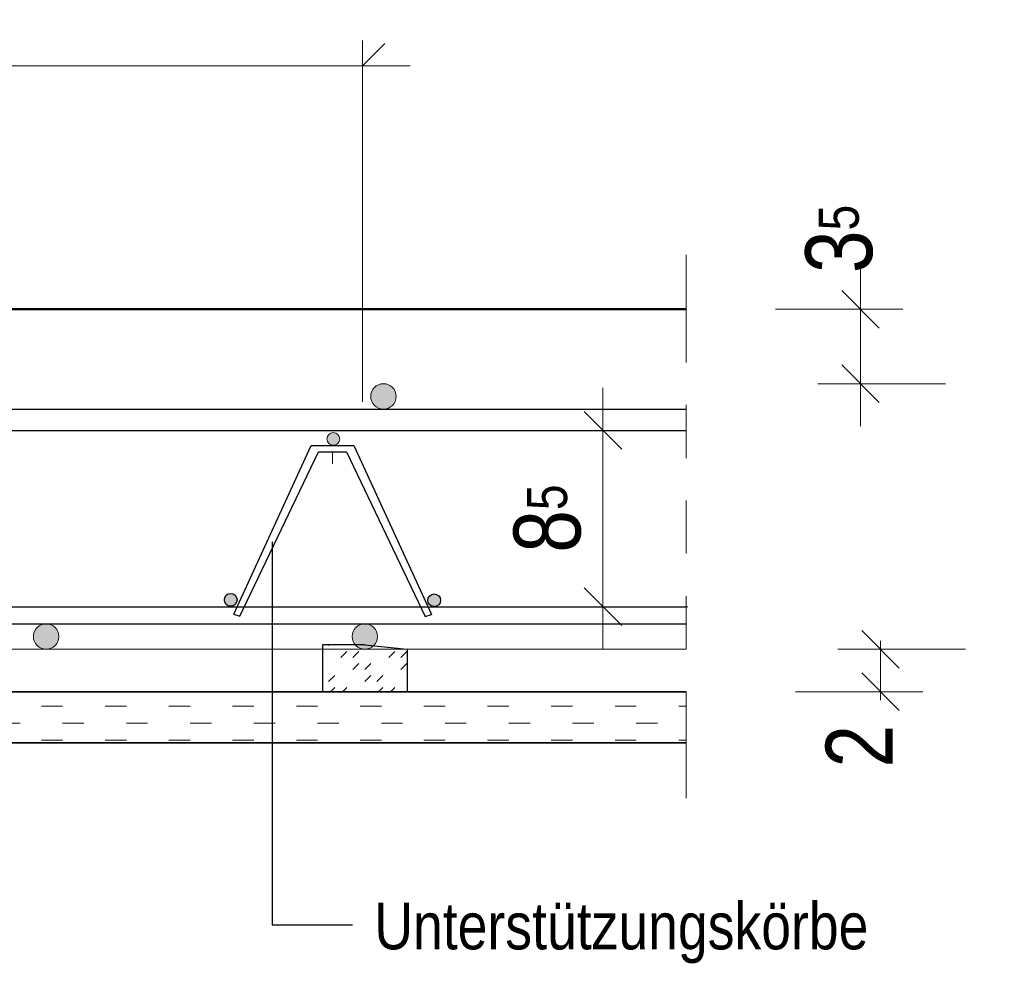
# Model space of a CAD drawing. Header units: millimetres. Extents: x -12 to 115, y -12 to 52.
# Tile 16 of 21: x 54.4 to 56.72, y 19.47 to 21.7. Entities that reach past the tile are written whole.
import ezdxf

# ---------------------------------------------------------------- set-up
doc = ezdxf.new("R2010")
doc.units = ezdxf.units.MM
doc.linetypes.add('DASHDOT', pattern=[1, 0.5, -0.25, 0, -0.25])
doc.linetypes.add('HIDDEN', pattern=[0.375, 0.25, -0.125])
doc.styles.add('Arial Narrow', font='ARIALN.TTF')
doc.dimstyles.new('Arch_Strakon_dimstyle', dxfattribs={"dimtxt": 17.5, "dimasz": 1, "dimexe": 1.25, "dimexo": 0.0625, "dimgap": 1, "dimtad": 0, "dimzin": 12, "dimdsep": 46, "dimtxsty": 'Arial Narrow', "dimblk": 'Arrowhead_Tick', "dimsah": 1, "dimcen": 0, "dimse1": 1, "dimse2": 1, "dimclrd": 6, "dimclrt": 3, "dimazin": 0, "dimtfac": 1, "dimtdec": 4, "dimtmove": 0, "dimatfit": 3, "dimldrblk": 'NONE', "dimfxl": 1, "dimtvp": 1, "dimtolj": 1, "dimtzin": 0, "dimlwd": 13, "dimarcsym": 2})

# ---------------------------------------------------------------- blocks, each defined once
blk = doc.blocks.new('Arrowhead_Tick')
at = {"color": 0, "linetype": 'Continuous', "lineweight": -2, "ltscale": 0.5}
for p, q in [((0, 20), (0, -10)), ((-1, 0), (0, 0)), ((10, 0), (0, 0))]:
    blk.add_line(p, q, dxfattribs=at)
at = {"color": 2, "linetype": 'Continuous', "lineweight": 35, "ltscale": 0.5}
blk.add_line((4.42, 4.42), (-4.42, -4.42), dxfattribs=at)
blk = doc.blocks.new('*D33')
at = {"color": 6, "linetype": 'Continuous', "lineweight": 13}
for p, q in [((56.4247, 20.2243), (56.4247, 20.2343)), ((56.4247, 20.1143), (56.4247, 20.2143)), ((56.4247, 20.1043), (56.4247, 20.0943))]:
    blk.add_line(p, q, dxfattribs=at)
at = {"layer": 'Defpoints', "color": 0}
for p in [(55.3112, 20.2143), (56.4247, 20.2143), (55.9677, 20.1143)]:
    blk.add_point(p, dxfattribs=at)
at = {"color": 6, "lineweight": 13, "xscale": 0.01, "yscale": 0.01, "zscale": 0.01}
for p, rotation in [((56.4247, 20.2143), 270.0000000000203), ((56.4247, 20.1143), 90.00000000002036)]:
    blk.add_blockref('Arrowhead_Tick', p, dxfattribs=dict(at, rotation=rotation))
at = {"color": 2, "lineweight": 35, "insert": (56.3747, 19.986), "char_height": 0.1575, "attachment_point": 5, "rotation": 90, "style": 'Arial Narrow'}
blk.add_mtext('\\A1;2', dxfattribs=at)
blk = doc.blocks.new('_None')
blk = doc.blocks.new('*D34')
at = {"color": 6, "linetype": 'Continuous', "lineweight": 13}
blk.add_line((56.3777, 20.8493), (56.3777, 21.0043), dxfattribs=at)
at = {"layer": 'Defpoints', "color": 0}
for p in [(55.9677, 21.0143), (56.3777, 21.0143), (55.255, 20.8393)]:
    blk.add_point(p, dxfattribs=at)
at = {"color": 6, "lineweight": 13, "xscale": 0.01, "yscale": 0.01, "zscale": 0.01}
for p, rotation in [((56.3777, 21.0143), 90), ((56.3777, 20.8393), 270)]:
    blk.add_blockref('Arrowhead_Tick', p, dxfattribs=dict(at, rotation=rotation))
at = {"color": 2, "lineweight": 35, "insert": (56.3277, 21.1799), "char_height": 0.1575, "attachment_point": 5, "rotation": 90, "style": 'Arial Narrow'}
blk.add_mtext('\\A1;3{\\A1;\\H.6x;\\S5;}', dxfattribs=at)
blk = doc.blocks.new('*D35')
at = {"color": 6, "linetype": 'Continuous', "lineweight": 13}
blk.add_line((55.7715, 20.3243), (55.7715, 20.7193), dxfattribs=at)
at = {"layer": 'Defpoints', "color": 0}
for p in [(55.7715, 20.7293), (55.9677, 20.7293), (55.9677, 20.3143)]:
    blk.add_point(p, dxfattribs=at)
at = {"color": 6, "lineweight": 13, "xscale": 0.01, "yscale": 0.01, "zscale": 0.01}
for p, rotation in [((55.7715, 20.7293), 90), ((55.7715, 20.3143), 270)]:
    blk.add_blockref('Arrowhead_Tick', p, dxfattribs=dict(at, rotation=rotation))
at = {"color": 2, "lineweight": 35, "insert": (55.6411, 20.5218), "char_height": 0.1575, "attachment_point": 5, "rotation": 90, "style": 'Arial Narrow'}
blk.add_mtext('\\A1;8{\\A1;\\H.6x;\\S5;}', dxfattribs=at)

msp = doc.modelspace()

# ---------------------------------------------------------------- hatches: boundary and pattern name
at = {"lineweight": 13, "true_color": 0x000000}
for points in [[(55.28503, 20.809332), (55.285015, 20.810275), (55.284971, 20.811216), (55.284897, 20.812156), (55.284793, 20.813092), (55.28466, 20.814025), (55.284498, 20.814954), (55.284307, 20.815877), (55.284087, 20.816793), (55.283839, 20.817702), (55.283561, 20.818603), (55.283256, 20.819495), (55.282923, 20.820376), (55.282562, 20.821247), (55.282175, 20.822106), (55.28176, 20.822952), (55.281319, 20.823785), (55.280852, 20.824604), (55.28036, 20.825407), (55.279842, 20.826195), (55.2793, 20.826966), (55.278734, 20.82772), (55.278145, 20.828455), (55.277533, 20.829172), (55.276899, 20.829869), (55.276243, 20.830546), (55.275566, 20.831201), (55.274869, 20.831836), (55.274152, 20.832448), (55.273417, 20.833037), (55.272663, 20.833603), (55.271892, 20.834145), (55.271105, 20.834662), (55.270301, 20.835155), (55.269482, 20.835622), (55.268649, 20.836063), (55.267803, 20.836477), (55.266944, 20.836865), (55.266073, 20.837226), (55.265192, 20.837559), (55.2643, 20.837864), (55.263399, 20.838141), (55.26249, 20.83839), (55.261574, 20.83861), (55.260651, 20.838801), (55.259723, 20.838963), (55.25879, 20.839096), (55.257853, 20.839199), (55.256913, 20.839273), (55.255972, 20.839318), (55.25503, 20.839332), (55.254087, 20.839318), (55.253146, 20.839273), (55.252206, 20.839199), (55.25127, 20.839096), (55.250337, 20.838963), (55.249408, 20.838801), (55.248485, 20.83861), (55.247569, 20.83839), (55.24666, 20.838141), (55.245759, 20.837864), (55.244868, 20.837559), (55.243986, 20.837226), (55.243115, 20.836865), (55.242256, 20.836477), (55.24141, 20.836063), (55.240577, 20.835622), (55.239758, 20.835155), (55.238955, 20.834662), (55.238167, 20.834145), (55.237396, 20.833603), (55.236643, 20.833037), (55.235907, 20.832448), (55.23519, 20.831836), (55.234493, 20.831201), (55.233817, 20.830546), (55.233161, 20.829869), (55.232526, 20.829172), (55.231914, 20.828455), (55.231325, 20.82772), (55.230759, 20.826966), (55.230217, 20.826195), (55.2297, 20.825407), (55.229207, 20.824604), (55.228741, 20.823785), (55.2283, 20.822952), (55.227885, 20.822106), (55.227497, 20.821247), (55.227136, 20.820376), (55.226803, 20.819495), (55.226498, 20.818603), (55.226221, 20.817702), (55.225972, 20.816793), (55.225752, 20.815877), (55.225561, 20.814954), (55.225399, 20.814025), (55.225266, 20.813092), (55.225163, 20.812156), (55.225089, 20.811216), (55.225045, 20.810275), (55.22503, 20.809332), (55.225045, 20.80839), (55.225089, 20.807449), (55.225163, 20.806509), (55.225266, 20.805572), (55.225399, 20.804639), (55.225561, 20.803711), (55.225752, 20.802788), (55.225972, 20.801872), (55.226221, 20.800963), (55.226498, 20.800062), (55.226803, 20.79917), (55.227136, 20.798289), (55.227497, 20.797418), (55.227885, 20.796559), (55.2283, 20.795713), (55.228741, 20.79488), (55.229207, 20.794061), (55.2297, 20.793258), (55.230217, 20.79247), (55.230759, 20.791699), (55.231325, 20.790945), (55.231914, 20.79021), (55.232526, 20.789493), (55.233161, 20.788796), (55.233817, 20.788119), (55.234493, 20.787463), (55.23519, 20.786829), (55.235907, 20.786217), (55.236643, 20.785628), (55.237396, 20.785062), (55.238167, 20.78452), (55.238955, 20.784003), (55.239758, 20.78351), (55.240577, 20.783043), (55.24141, 20.782602), (55.242256, 20.782188), (55.243115, 20.7818), (55.243986, 20.781439), (55.244868, 20.781106), (55.245759, 20.780801), (55.24666, 20.780524), (55.247569, 20.780275), (55.248485, 20.780055), (55.249408, 20.779864), (55.250337, 20.779702), (55.25127, 20.779569), (55.252206, 20.779466), (55.253146, 20.779392), (55.254087, 20.779347), (55.25503, 20.779332), (55.255972, 20.779347), (55.256913, 20.779392), (55.257853, 20.779466), (55.25879, 20.779569), (55.259723, 20.779702), (55.260651, 20.779864), (55.261574, 20.780055), (55.26249, 20.780275), (55.263399, 20.780524), (55.2643, 20.780801), (55.265192, 20.781106), (55.266073, 20.781439), (55.266944, 20.7818), (55.267803, 20.782188), (55.268649, 20.782602), (55.269482, 20.783043), (55.270301, 20.78351), (55.271105, 20.784003), (55.271892, 20.78452), (55.272663, 20.785062), (55.273417, 20.785628), (55.274152, 20.786217), (55.274869, 20.786829), (55.275566, 20.787463), (55.276243, 20.788119), (55.276899, 20.788796), (55.277533, 20.789493), (55.278145, 20.79021), (55.278734, 20.790945), (55.2793, 20.791699), (55.279842, 20.79247), (55.28036, 20.793258), (55.280852, 20.794061), (55.281319, 20.79488), (55.28176, 20.795713), (55.282175, 20.796559), (55.282562, 20.797418), (55.282923, 20.798289), (55.283256, 20.79917), (55.283561, 20.800062), (55.283839, 20.800963), (55.284087, 20.801872), (55.284307, 20.802788), (55.284498, 20.803711), (55.28466, 20.804639), (55.284793, 20.805572), (55.284897, 20.806509), (55.284971, 20.807449), (55.285015, 20.80839)], [(55.152142, 20.709332), (55.152134, 20.709804), (55.152112, 20.710274), (55.152075, 20.710744), (55.152023, 20.711212), (55.151957, 20.711679), (55.151876, 20.712143), (55.15178, 20.712605), (55.15167, 20.713063), (55.151546, 20.713517), (55.151408, 20.713968), (55.151255, 20.714414), (55.151088, 20.714854), (55.150908, 20.71529), (55.150714, 20.715719), (55.150507, 20.716142), (55.150286, 20.716559), (55.150053, 20.716968), (55.149807, 20.71737), (55.149548, 20.717764), (55.149277, 20.718149), (55.148994, 20.718526), (55.148699, 20.718894), (55.148393, 20.719252), (55.148076, 20.719601), (55.147748, 20.719939), (55.14741, 20.720267), (55.147061, 20.720584), (55.146703, 20.72089), (55.146335, 20.721185), (55.145959, 20.721468), (55.145573, 20.721739), (55.145179, 20.721997), (55.144777, 20.722244), (55.144368, 20.722477), (55.143952, 20.722698), (55.143528, 20.722905), (55.143099, 20.723099), (55.142664, 20.723279), (55.142223, 20.723446), (55.141777, 20.723598), (55.141327, 20.723737), (55.140872, 20.723861), (55.140414, 20.723971), (55.139952, 20.724067), (55.139488, 20.724148), (55.139022, 20.724214), (55.138553, 20.724266), (55.138084, 20.724303), (55.137613, 20.724325), (55.137142, 20.724332), (55.136671, 20.724325), (55.1362, 20.724303), (55.13573, 20.724266), (55.135262, 20.724214), (55.134795, 20.724148), (55.134331, 20.724067), (55.13387, 20.723971), (55.133411, 20.723861), (55.132957, 20.723737), (55.132506, 20.723598), (55.132061, 20.723446), (55.13162, 20.723279), (55.131185, 20.723099), (55.130755, 20.722905), (55.130332, 20.722698), (55.129915, 20.722477), (55.129506, 20.722244), (55.129104, 20.721997), (55.12871, 20.721739), (55.128325, 20.721468), (55.127948, 20.721185), (55.12758, 20.72089), (55.127222, 20.720584), (55.126874, 20.720267), (55.126535, 20.719939), (55.126207, 20.719601), (55.12589, 20.719252), (55.125584, 20.718894), (55.125289, 20.718526), (55.125006, 20.718149), (55.124736, 20.717764), (55.124477, 20.71737), (55.124231, 20.716968), (55.123997, 20.716559), (55.123777, 20.716142), (55.123569, 20.715719), (55.123375, 20.71529), (55.123195, 20.714854), (55.123029, 20.714414), (55.122876, 20.713968), (55.122737, 20.713517), (55.122613, 20.713063), (55.122503, 20.712605), (55.122407, 20.712143), (55.122326, 20.711679), (55.12226, 20.711212), (55.122208, 20.710744), (55.122171, 20.710274), (55.122149, 20.709804), (55.122142, 20.709332), (55.122149, 20.708861), (55.122171, 20.708391), (55.122208, 20.707921), (55.12226, 20.707452), (55.122326, 20.706986), (55.122407, 20.706522), (55.122503, 20.70606), (55.122613, 20.705602), (55.122737, 20.705148), (55.122876, 20.704697), (55.123029, 20.704251), (55.123195, 20.703811), (55.123375, 20.703375), (55.123569, 20.702946), (55.123777, 20.702523), (55.123997, 20.702106), (55.124231, 20.701697), (55.124477, 20.701295), (55.124736, 20.700901), (55.125006, 20.700516), (55.125289, 20.700139), (55.125584, 20.699771), (55.12589, 20.699413), (55.126207, 20.699064), (55.126535, 20.698726), (55.126874, 20.698398), (55.127222, 20.698081), (55.12758, 20.697775), (55.127948, 20.69748), (55.128325, 20.697197), (55.12871, 20.696926), (55.129104, 20.696668), (55.129506, 20.696421), (55.129915, 20.696188), (55.130332, 20.695967), (55.130755, 20.69576), (55.131185, 20.695566), (55.13162, 20.695386), (55.132061, 20.695219), (55.132506, 20.695067), (55.132957, 20.694928), (55.133411, 20.694804), (55.13387, 20.694694), (55.134331, 20.694598), (55.134795, 20.694517), (55.135262, 20.694451), (55.13573, 20.694399), (55.1362, 20.694362), (55.136671, 20.69434), (55.137142, 20.694332), (55.137613, 20.69434), (55.138084, 20.694362), (55.138553, 20.694399), (55.139022, 20.694451), (55.139488, 20.694517), (55.139952, 20.694598), (55.140414, 20.694694), (55.140872, 20.694804), (55.141327, 20.694928), (55.141777, 20.695067), (55.142223, 20.695219), (55.142664, 20.695386), (55.143099, 20.695566), (55.143528, 20.69576), (55.143952, 20.695967), (55.144368, 20.696188), (55.144777, 20.696421), (55.145179, 20.696668), (55.145573, 20.696926), (55.145959, 20.697197), (55.146335, 20.69748), (55.146703, 20.697775), (55.147061, 20.698081), (55.14741, 20.698398), (55.147748, 20.698726), (55.148076, 20.699064), (55.148393, 20.699413), (55.148699, 20.699771), (55.148994, 20.700139), (55.149277, 20.700516), (55.149548, 20.700901), (55.149807, 20.701295), (55.150053, 20.701697), (55.150286, 20.702106), (55.150507, 20.702523), (55.150714, 20.702946), (55.150908, 20.703375), (55.151088, 20.703811), (55.151255, 20.704251), (55.151408, 20.704697), (55.151546, 20.705148), (55.15167, 20.705602), (55.15178, 20.70606), (55.151876, 20.706522), (55.151957, 20.706986), (55.152023, 20.707452), (55.152075, 20.707921), (55.152112, 20.708391), (55.152134, 20.708861)], [(54.910564, 20.330613), (54.910557, 20.331085), (54.910535, 20.331555), (54.910498, 20.332025), (54.910446, 20.332493), (54.91038, 20.33296), (54.910299, 20.333424), (54.910203, 20.333886), (54.910093, 20.334344), (54.909969, 20.334798), (54.90983, 20.335249), (54.909678, 20.335695), (54.909511, 20.336135), (54.909331, 20.336571), (54.909137, 20.337), (54.90893, 20.337423), (54.908709, 20.33784), (54.908476, 20.338249), (54.908229, 20.338651), (54.907971, 20.339045), (54.9077, 20.33943), (54.907417, 20.339807), (54.907122, 20.340175), (54.906816, 20.340533), (54.906499, 20.340882), (54.906171, 20.34122), (54.905833, 20.341548), (54.905484, 20.341865), (54.905126, 20.342171), (54.904758, 20.342466), (54.904381, 20.342749), (54.903996, 20.34302), (54.903602, 20.343278), (54.9032, 20.343525), (54.902791, 20.343758), (54.902374, 20.343979), (54.901951, 20.344186), (54.901522, 20.34438), (54.901086, 20.34456), (54.900645, 20.344727), (54.9002, 20.344879), (54.899749, 20.345018), (54.899295, 20.345142), (54.898837, 20.345252), (54.898375, 20.345348), (54.897911, 20.345429), (54.897444, 20.345495), (54.896976, 20.345547), (54.896506, 20.345584), (54.896036, 20.345606), (54.895564, 20.345613), (54.895093, 20.345606), (54.894623, 20.345584), (54.894153, 20.345547), (54.893684, 20.345495), (54.893218, 20.345429), (54.892754, 20.345348), (54.892292, 20.345252), (54.891834, 20.345142), (54.89138, 20.345018), (54.890929, 20.344879), (54.890483, 20.344727), (54.890043, 20.34456), (54.889607, 20.34438), (54.889178, 20.344186), (54.888755, 20.343979), (54.888338, 20.343758), (54.887929, 20.343525), (54.887527, 20.343278), (54.887133, 20.34302), (54.886748, 20.342749), (54.886371, 20.342466), (54.886003, 20.342171), (54.885645, 20.341865), (54.885296, 20.341548), (54.884958, 20.34122), (54.88463, 20.340882), (54.884313, 20.340533), (54.884007, 20.340175), (54.883712, 20.339807), (54.883429, 20.33943), (54.883158, 20.339045), (54.8829, 20.338651), (54.882653, 20.338249), (54.88242, 20.33784), (54.882199, 20.337423), (54.881992, 20.337), (54.881798, 20.336571), (54.881618, 20.336135), (54.881451, 20.335695), (54.881299, 20.335249), (54.88116, 20.334798), (54.881036, 20.334344), (54.880926, 20.333886), (54.88083, 20.333424), (54.880749, 20.33296), (54.880683, 20.332493), (54.880631, 20.332025), (54.880594, 20.331555), (54.880572, 20.331085), (54.880564, 20.330613), (54.880572, 20.330142), (54.880594, 20.329672), (54.880631, 20.329202), (54.880683, 20.328733), (54.880749, 20.328267), (54.88083, 20.327803), (54.880926, 20.327341), (54.881036, 20.326883), (54.88116, 20.326429), (54.881299, 20.325978), (54.881451, 20.325532), (54.881618, 20.325092), (54.881798, 20.324656), (54.881992, 20.324227), (54.882199, 20.323804), (54.88242, 20.323387), (54.882653, 20.322978), (54.8829, 20.322576), (54.883158, 20.322182), (54.883429, 20.321797), (54.883712, 20.32142), (54.884007, 20.321052), (54.884313, 20.320694), (54.88463, 20.320345), (54.884958, 20.320007), (54.885296, 20.319679), (54.885645, 20.319362), (54.886003, 20.319056), (54.886371, 20.318761), (54.886748, 20.318478), (54.887133, 20.318207), (54.887527, 20.317949), (54.887929, 20.317702), (54.888338, 20.317469), (54.888755, 20.317248), (54.889178, 20.317041), (54.889607, 20.316847), (54.890043, 20.316667), (54.890483, 20.3165), (54.890929, 20.316348), (54.89138, 20.316209), (54.891834, 20.316085), (54.892292, 20.315975), (54.892754, 20.315879), (54.893218, 20.315798), (54.893684, 20.315732), (54.894153, 20.31568), (54.894623, 20.315643), (54.895093, 20.315621), (54.895564, 20.315613), (54.896036, 20.315621), (54.896506, 20.315643), (54.896976, 20.31568), (54.897444, 20.315732), (54.897911, 20.315798), (54.898375, 20.315879), (54.898837, 20.315975), (54.899295, 20.316085), (54.899749, 20.316209), (54.9002, 20.316348), (54.900645, 20.3165), (54.901086, 20.316667), (54.901522, 20.316847), (54.901951, 20.317041), (54.902374, 20.317248), (54.902791, 20.317469), (54.9032, 20.317702), (54.903602, 20.317949), (54.903996, 20.318207), (54.904381, 20.318478), (54.904758, 20.318761), (54.905126, 20.319056), (54.905484, 20.319362), (54.905833, 20.319679), (54.906171, 20.320007), (54.906499, 20.320345), (54.906816, 20.320694), (54.907122, 20.321052), (54.907417, 20.32142), (54.9077, 20.321797), (54.907971, 20.322182), (54.908229, 20.322576), (54.908476, 20.322978), (54.908709, 20.323387), (54.90893, 20.323804), (54.909137, 20.324227), (54.909331, 20.324656), (54.909511, 20.325092), (54.909678, 20.325532), (54.90983, 20.325978), (54.909969, 20.326429), (54.910093, 20.326883), (54.910203, 20.327341), (54.910299, 20.327803), (54.91038, 20.328267), (54.910446, 20.328733), (54.910498, 20.329202), (54.910535, 20.329672), (54.910557, 20.330142)], [(55.389405, 20.329563), (55.389398, 20.330034), (55.389376, 20.330505), (55.389339, 20.330975), (55.389287, 20.331443), (55.389221, 20.33191), (55.38914, 20.332374), (55.389044, 20.332835), (55.388934, 20.333294), (55.38881, 20.333748), (55.388671, 20.334199), (55.388519, 20.334644), (55.388352, 20.335085), (55.388172, 20.335521), (55.387978, 20.33595), (55.387771, 20.336373), (55.38755, 20.33679), (55.387317, 20.337199), (55.38707, 20.337601), (55.386812, 20.337995), (55.386541, 20.33838), (55.386258, 20.338757), (55.385963, 20.339125), (55.385657, 20.339483), (55.38534, 20.339831), (55.385012, 20.34017), (55.384674, 20.340498), (55.384325, 20.340815), (55.383967, 20.341121), (55.383599, 20.341416), (55.383222, 20.341699), (55.382837, 20.341969), (55.382443, 20.342228), (55.382041, 20.342474), (55.381632, 20.342708), (55.381215, 20.342928), (55.380792, 20.343136), (55.380363, 20.34333), (55.379927, 20.34351), (55.379487, 20.343677), (55.379041, 20.343829), (55.37859, 20.343968), (55.378136, 20.344092), (55.377678, 20.344202), (55.377216, 20.344298), (55.376752, 20.344379), (55.376285, 20.344445), (55.375817, 20.344497), (55.375347, 20.344534), (55.374877, 20.344556), (55.374405, 20.344563), (55.373934, 20.344556), (55.373464, 20.344534), (55.372994, 20.344497), (55.372525, 20.344445), (55.372059, 20.344379), (55.371595, 20.344298), (55.371133, 20.344202), (55.370675, 20.344092), (55.370221, 20.343968), (55.36977, 20.343829), (55.369324, 20.343677), (55.368884, 20.34351), (55.368448, 20.34333), (55.368019, 20.343136), (55.367596, 20.342928), (55.367179, 20.342708), (55.36677, 20.342474), (55.366368, 20.342228), (55.365974, 20.341969), (55.365589, 20.341699), (55.365212, 20.341416), (55.364844, 20.341121), (55.364486, 20.340815), (55.364137, 20.340498), (55.363799, 20.34017), (55.363471, 20.339831), (55.363154, 20.339483), (55.362848, 20.339125), (55.362553, 20.338757), (55.36227, 20.33838), (55.361999, 20.337995), (55.361741, 20.337601), (55.361494, 20.337199), (55.361261, 20.33679), (55.36104, 20.336373), (55.360833, 20.33595), (55.360639, 20.335521), (55.360459, 20.335085), (55.360292, 20.334644), (55.36014, 20.334199), (55.360001, 20.333748), (55.359877, 20.333294), (55.359767, 20.332835), (55.359671, 20.332374), (55.35959, 20.33191), (55.359524, 20.331443), (55.359472, 20.330975), (55.359435, 20.330505), (55.359413, 20.330034), (55.359405, 20.329563), (55.359413, 20.329092), (55.359435, 20.328621), (55.359472, 20.328152), (55.359524, 20.327683), (55.35959, 20.327217), (55.359671, 20.326753), (55.359767, 20.326291), (55.359877, 20.325833), (55.360001, 20.325378), (55.36014, 20.324928), (55.360292, 20.324482), (55.360459, 20.324041), (55.360639, 20.323606), (55.360833, 20.323177), (55.36104, 20.322753), (55.361261, 20.322337), (55.361494, 20.321928), (55.361741, 20.321526), (55.361999, 20.321132), (55.36227, 20.320747), (55.362553, 20.32037), (55.362848, 20.320002), (55.363154, 20.319644), (55.363471, 20.319295), (55.363799, 20.318957), (55.364137, 20.318629), (55.364486, 20.318312), (55.364844, 20.318006), (55.365212, 20.317711), (55.365589, 20.317428), (55.365974, 20.317157), (55.366368, 20.316898), (55.36677, 20.316652), (55.367179, 20.316419), (55.367596, 20.316198), (55.368019, 20.315991), (55.368448, 20.315797), (55.368884, 20.315617), (55.369324, 20.31545), (55.36977, 20.315297), (55.370221, 20.315159), (55.370675, 20.315035), (55.371133, 20.314925), (55.371595, 20.314829), (55.372059, 20.314748), (55.372525, 20.314682), (55.372994, 20.31463), (55.373464, 20.314593), (55.373934, 20.314571), (55.374405, 20.314563), (55.374877, 20.314571), (55.375347, 20.314593), (55.375817, 20.31463), (55.376285, 20.314682), (55.376752, 20.314748), (55.377216, 20.314829), (55.377678, 20.314925), (55.378136, 20.315035), (55.37859, 20.315159), (55.379041, 20.315297), (55.379487, 20.31545), (55.379927, 20.315617), (55.380363, 20.315797), (55.380792, 20.315991), (55.381215, 20.316198), (55.381632, 20.316419), (55.382041, 20.316652), (55.382443, 20.316898), (55.382837, 20.317157), (55.383222, 20.317428), (55.383599, 20.317711), (55.383967, 20.318006), (55.384325, 20.318312), (55.384674, 20.318629), (55.385012, 20.318957), (55.38534, 20.319295), (55.385657, 20.319644), (55.385963, 20.320002), (55.386258, 20.32037), (55.386541, 20.320747), (55.386812, 20.321132), (55.38707, 20.321526), (55.387317, 20.321928), (55.38755, 20.322337), (55.387771, 20.322753), (55.387978, 20.323177), (55.388172, 20.323606), (55.388352, 20.324041), (55.388519, 20.324482), (55.388671, 20.324928), (55.38881, 20.325378), (55.388934, 20.325833), (55.389044, 20.326291), (55.38914, 20.326753), (55.389221, 20.327217), (55.389287, 20.327683), (55.389339, 20.328152), (55.389376, 20.328621), (55.389398, 20.329092)], [(54.491198, 20.244332), (54.491183, 20.245275), (54.491139, 20.246216), (54.491065, 20.247156), (54.490961, 20.248092), (54.490829, 20.249025), (54.490666, 20.249954), (54.490475, 20.250877), (54.490255, 20.251793), (54.490007, 20.252702), (54.48973, 20.253603), (54.489424, 20.254495), (54.489091, 20.255376), (54.488731, 20.256247), (54.488343, 20.257106), (54.487928, 20.257952), (54.487487, 20.258785), (54.48702, 20.259604), (54.486528, 20.260407), (54.48601, 20.261195), (54.485468, 20.261966), (54.484903, 20.26272), (54.484313, 20.263455), (54.483701, 20.264172), (54.483067, 20.264869), (54.482411, 20.265546), (54.481734, 20.266201), (54.481037, 20.266836), (54.480321, 20.267448), (54.479585, 20.268037), (54.478831, 20.268603), (54.47806, 20.269145), (54.477273, 20.269662), (54.476469, 20.270155), (54.47565, 20.270622), (54.474818, 20.271063), (54.473971, 20.271477), (54.473112, 20.271865), (54.472242, 20.272226), (54.47136, 20.272559), (54.470468, 20.272864), (54.469568, 20.273141), (54.468659, 20.27339), (54.467742, 20.27361), (54.466819, 20.273801), (54.465891, 20.273963), (54.464958, 20.274096), (54.464021, 20.274199), (54.463082, 20.274273), (54.46214, 20.274318), (54.461198, 20.274332), (54.460256, 20.274318), (54.459314, 20.274273), (54.458375, 20.274199), (54.457438, 20.274096), (54.456505, 20.273963), (54.455576, 20.273801), (54.454654, 20.27361), (54.453737, 20.27339), (54.452828, 20.273141), (54.451927, 20.272864), (54.451036, 20.272559), (54.450154, 20.272226), (54.449283, 20.271865), (54.448424, 20.271477), (54.447578, 20.271063), (54.446745, 20.270622), (54.445927, 20.270155), (54.445123, 20.269662), (54.444335, 20.269145), (54.443564, 20.268603), (54.442811, 20.268037), (54.442075, 20.267448), (54.441359, 20.266836), (54.440661, 20.266201), (54.439985, 20.265546), (54.439329, 20.264869), (54.438695, 20.264172), (54.438082, 20.263455), (54.437493, 20.26272), (54.436927, 20.261966), (54.436385, 20.261195), (54.435868, 20.260407), (54.435376, 20.259604), (54.434909, 20.258785), (54.434468, 20.257952), (54.434053, 20.257106), (54.433665, 20.256247), (54.433305, 20.255376), (54.432971, 20.254495), (54.432666, 20.253603), (54.432389, 20.252702), (54.43214, 20.251793), (54.43192, 20.250877), (54.431729, 20.249954), (54.431567, 20.249025), (54.431434, 20.248092), (54.431331, 20.247156), (54.431257, 20.246216), (54.431213, 20.245275), (54.431198, 20.244332), (54.431213, 20.24339), (54.431257, 20.242449), (54.431331, 20.241509), (54.431434, 20.240572), (54.431567, 20.239639), (54.431729, 20.238711), (54.43192, 20.237788), (54.43214, 20.236872), (54.432389, 20.235963), (54.432666, 20.235062), (54.432971, 20.23417), (54.433305, 20.233289), (54.433665, 20.232418), (54.434053, 20.231559), (54.434468, 20.230713), (54.434909, 20.22988), (54.435376, 20.229061), (54.435868, 20.228258), (54.436385, 20.22747), (54.436927, 20.226699), (54.437493, 20.225945), (54.438082, 20.22521), (54.438695, 20.224493), (54.439329, 20.223796), (54.439985, 20.223119), (54.440661, 20.222463), (54.441359, 20.221829), (54.442075, 20.221217), (54.442811, 20.220628), (54.443564, 20.220062), (54.444335, 20.21952), (54.445123, 20.219003), (54.445927, 20.21851), (54.446745, 20.218043), (54.447578, 20.217602), (54.448424, 20.217188), (54.449283, 20.2168), (54.450154, 20.216439), (54.451036, 20.216106), (54.451927, 20.215801), (54.452828, 20.215524), (54.453737, 20.215275), (54.454654, 20.215055), (54.455576, 20.214864), (54.456505, 20.214702), (54.457438, 20.214569), (54.458375, 20.214466), (54.459314, 20.214392), (54.460256, 20.214347), (54.461198, 20.214332), (54.46214, 20.214347), (54.463082, 20.214392), (54.464021, 20.214466), (54.464958, 20.214569), (54.465891, 20.214702), (54.466819, 20.214864), (54.467742, 20.215055), (54.468659, 20.215275), (54.469568, 20.215524), (54.470468, 20.215801), (54.47136, 20.216106), (54.472242, 20.216439), (54.473112, 20.2168), (54.473971, 20.217188), (54.474818, 20.217602), (54.47565, 20.218043), (54.476469, 20.21851), (54.477273, 20.219003), (54.47806, 20.21952), (54.478831, 20.220062), (54.479585, 20.220628), (54.480321, 20.221217), (54.481037, 20.221829), (54.481734, 20.222463), (54.482411, 20.223119), (54.483067, 20.223796), (54.483701, 20.224493), (54.484313, 20.22521), (54.484903, 20.225945), (54.485468, 20.226699), (54.48601, 20.22747), (54.486528, 20.228258), (54.48702, 20.229061), (54.487487, 20.22988), (54.487928, 20.230713), (54.488343, 20.231559), (54.488731, 20.232418), (54.489091, 20.233289), (54.489424, 20.23417), (54.48973, 20.235062), (54.490007, 20.235963), (54.490255, 20.236872), (54.490475, 20.237788), (54.490666, 20.238711), (54.490829, 20.239639), (54.490961, 20.240572), (54.491065, 20.241509), (54.491139, 20.242449), (54.491183, 20.24339)], [(55.241198, 20.244332), (55.241183, 20.245275), (55.241139, 20.246216), (55.241065, 20.247156), (55.240961, 20.248092), (55.240829, 20.249025), (55.240667, 20.249954), (55.240475, 20.250877), (55.240255, 20.251793), (55.240007, 20.252702), (55.23973, 20.253603), (55.239424, 20.254495), (55.239091, 20.255376), (55.238731, 20.256247), (55.238343, 20.257106), (55.237928, 20.257952), (55.237487, 20.258785), (55.23702, 20.259604), (55.236528, 20.260407), (55.23601, 20.261195), (55.235468, 20.261966), (55.234903, 20.26272), (55.234313, 20.263455), (55.233701, 20.264172), (55.233067, 20.264869), (55.232411, 20.265546), (55.231734, 20.266201), (55.231037, 20.266836), (55.230321, 20.267448), (55.229585, 20.268037), (55.228832, 20.268603), (55.22806, 20.269145), (55.227273, 20.269662), (55.226469, 20.270155), (55.225651, 20.270622), (55.224818, 20.271063), (55.223971, 20.271477), (55.223112, 20.271865), (55.222242, 20.272226), (55.22136, 20.272559), (55.220468, 20.272864), (55.219568, 20.273141), (55.218659, 20.27339), (55.217742, 20.27361), (55.216819, 20.273801), (55.215891, 20.273963), (55.214958, 20.274096), (55.214021, 20.274199), (55.213082, 20.274273), (55.21214, 20.274318), (55.211198, 20.274332), (55.210256, 20.274318), (55.209314, 20.274273), (55.208375, 20.274199), (55.207438, 20.274096), (55.206505, 20.273963), (55.205577, 20.273801), (55.204654, 20.27361), (55.203737, 20.27339), (55.202828, 20.273141), (55.201927, 20.272864), (55.201036, 20.272559), (55.200154, 20.272226), (55.199284, 20.271865), (55.198425, 20.271477), (55.197578, 20.271063), (55.196745, 20.270622), (55.195927, 20.270155), (55.195123, 20.269662), (55.194335, 20.269145), (55.193564, 20.268603), (55.192811, 20.268037), (55.192075, 20.267448), (55.191359, 20.266836), (55.190662, 20.266201), (55.189985, 20.265546), (55.189329, 20.264869), (55.188695, 20.264172), (55.188083, 20.263455), (55.187493, 20.26272), (55.186927, 20.261966), (55.186386, 20.261195), (55.185868, 20.260407), (55.185376, 20.259604), (55.184909, 20.258785), (55.184468, 20.257952), (55.184053, 20.257106), (55.183665, 20.256247), (55.183305, 20.255376), (55.182972, 20.254495), (55.182666, 20.253603), (55.182389, 20.252702), (55.18214, 20.251793), (55.18192, 20.250877), (55.181729, 20.249954), (55.181567, 20.249025), (55.181435, 20.248092), (55.181331, 20.247156), (55.181257, 20.246216), (55.181213, 20.245275), (55.181198, 20.244332), (55.181213, 20.24339), (55.181257, 20.242449), (55.181331, 20.241509), (55.181435, 20.240572), (55.181567, 20.239639), (55.181729, 20.238711), (55.18192, 20.237788), (55.18214, 20.236872), (55.182389, 20.235963), (55.182666, 20.235062), (55.182972, 20.23417), (55.183305, 20.233289), (55.183665, 20.232418), (55.184053, 20.231559), (55.184468, 20.230713), (55.184909, 20.22988), (55.185376, 20.229061), (55.185868, 20.228258), (55.186386, 20.22747), (55.186927, 20.226699), (55.187493, 20.225945), (55.188083, 20.22521), (55.188695, 20.224493), (55.189329, 20.223796), (55.189985, 20.223119), (55.190662, 20.222463), (55.191359, 20.221829), (55.192075, 20.221217), (55.192811, 20.220628), (55.193564, 20.220062), (55.194335, 20.21952), (55.195123, 20.219003), (55.195927, 20.21851), (55.196745, 20.218043), (55.197578, 20.217602), (55.198425, 20.217188), (55.199284, 20.2168), (55.200154, 20.216439), (55.201036, 20.216106), (55.201927, 20.215801), (55.202828, 20.215524), (55.203737, 20.215275), (55.204654, 20.215055), (55.205577, 20.214864), (55.206505, 20.214702), (55.207438, 20.214569), (55.208375, 20.214466), (55.209314, 20.214392), (55.210256, 20.214347), (55.211198, 20.214332), (55.21214, 20.214347), (55.213082, 20.214392), (55.214021, 20.214466), (55.214958, 20.214569), (55.215891, 20.214702), (55.216819, 20.214864), (55.217742, 20.215055), (55.218659, 20.215275), (55.219568, 20.215524), (55.220468, 20.215801), (55.22136, 20.216106), (55.222242, 20.216439), (55.223112, 20.2168), (55.223971, 20.217188), (55.224818, 20.217602), (55.225651, 20.218043), (55.226469, 20.21851), (55.227273, 20.219003), (55.22806, 20.21952), (55.228832, 20.220062), (55.229585, 20.220628), (55.230321, 20.221217), (55.231037, 20.221829), (55.231734, 20.222463), (55.232411, 20.223119), (55.233067, 20.223796), (55.233701, 20.224493), (55.234313, 20.22521), (55.234903, 20.225945), (55.235468, 20.226699), (55.23601, 20.22747), (55.236528, 20.228258), (55.23702, 20.229061), (55.237487, 20.22988), (55.237928, 20.230713), (55.238343, 20.231559), (55.238731, 20.232418), (55.239091, 20.233289), (55.239424, 20.23417), (55.23973, 20.235062), (55.240007, 20.235963), (55.240255, 20.236872), (55.240475, 20.237788), (55.240667, 20.238711), (55.240829, 20.239639), (55.240961, 20.240572), (55.241065, 20.241509), (55.241139, 20.242449), (55.241183, 20.24339)]]:
    msp.add_hatch(color=18, dxfattribs=at).paths.add_polyline_path(points)
at = {"lineweight": 13}
h = msp.add_hatch(dxfattribs=at)
h.set_pattern_fill('uB', color=6, scale=0.01, angle=45, style=0, pattern_type=2)
h.set_pattern_definition([(45, (0, 0), (-0.02828427, 0.02828427), [0.02, -0.06]), (45, (0, 0.028284), (-0.02828427, 0.02828427), [0.02, -0.06, 0.02, -0.06])])
h.paths.add_polyline_path([(55.111198, 20.114332), (55.311198, 20.114332), (55.311198, 20.214332), (55.111198, 20.224332)])
h = msp.add_hatch(dxfattribs=at)
h.set_pattern_fill('uB', color=6, scale=0.01, style=0, pattern_type=2)
h.set_pattern_definition([(0, (0, 0), (0, 0.08), [0.05, -0.1]), (0, (0.05, 0.04), (0, 0.08), [0.05, -0.1, 0.05, -0.1])])
h.paths.add_polyline_path([(52.426068, 20.114332), (52.426068, 19.994332), (55.967679, 19.994332), (55.967679, 20.114332)])

# ---------------------------------------------------------------- linework, layer by layer
at = {"color": 6, "linetype": 'DASHDOT', "lineweight": 13, "ltscale": 0.5}
msp.add_line((55.205577, 20.796656), (55.205577, 21.695903), dxfattribs=at)
at = {"color": 6, "linetype": 'Continuous', "lineweight": 13}
for p, q in [((55.205577, 21.587414), (55.258361, 21.640197)), ((53.014199, 21.587414), (55.205577, 21.587414)), ((55.205577, 21.587414), (55.317642, 21.587414)), ((55.205577, 21.587414), (55.205577, 21.040872)), ((55.967679, 21.014332), (55.967679, 21.142458)), ((55.967679, 19.994332), (55.967679, 19.863802))]:
    msp.add_line(p, q, dxfattribs=at)
at = {"color": 4, "linetype": 'Continuous', "lineweight": 50}
msp.add_line((52.426068, 21.014332), (55.967679, 21.014332), dxfattribs=at)
at = {"color": 6, "linetype": 'HIDDEN', "lineweight": 13, "ltscale": 0.5}
msp.add_line((55.967679, 21.014332), (55.967679, 19.994332), dxfattribs=at)
at = {"color": 3, "linetype": 'Continuous', "lineweight": 25}
for p, q in [((52.426068, 20.779332), (55.967679, 20.779332)), ((52.426068, 20.729332), (55.967679, 20.729332)), ((54.902693, 20.296586), (55.085108, 20.69373)), ((55.085108, 20.69373), (55.185108, 20.69373)), ((55.185108, 20.69373), (55.367778, 20.29573)), ((54.917071, 20.29231), (55.102098, 20.67873)), ((55.102098, 20.67873), (55.168114, 20.67873)), ((55.168114, 20.67873), (55.3534, 20.291455)), ((54.992852, 20.466976), (54.992852, 19.565818)), ((52.426068, 20.314332), (55.967679, 20.314332)), ((54.902693, 20.296586), (54.917071, 20.29231)), ((55.3534, 20.291455), (55.367778, 20.29573)), ((52.426068, 20.274332), (55.967679, 20.274332)), ((55.211198, 20.224332), (55.111198, 20.224332)), ((55.111198, 20.224332), (55.111198, 20.114332)), ((55.211198, 20.224332), (55.311198, 20.214332)), ((55.311198, 20.214332), (55.311198, 20.114332)), ((54.992852, 19.565818), (55.182406, 19.565818))]:
    msp.add_line(p, q, dxfattribs=at)
at = {"color": 9, "linetype": 'Continuous', "lineweight": 0}
for p, q in [((55.135108, 20.67873), (55.135108, 20.650656)), ((52.426068, 20.214332), (55.967679, 20.214332))]:
    msp.add_line(p, q, dxfattribs=at)
at = {"color": 2, "linetype": 'Continuous', "lineweight": 35}
for p, q in [((52.426068, 20.114332), (55.967679, 20.114332)), ((52.426068, 19.994332), (55.967679, 19.994332))]:
    msp.add_line(p, q, dxfattribs=at)
at = {"color": 6, "linetype": 'Continuous', "lineweight": 13}
for centre, radius in [((55.25503, 20.809332), 0.03), ((55.137142, 20.709332), 0.015), ((54.461198, 20.244332), 0.03), ((55.211198, 20.244332), 0.03)]:
    msp.add_circle(centre, radius, dxfattribs=at)
at = {"color": 3, "linetype": 'Continuous', "lineweight": 25}
for centre in [(54.895564, 20.330613), (55.374405, 20.329563)]:
    msp.add_circle(centre, 0.015, dxfattribs=at)

# ---------------------------------------------------------------- texts
at = {"color": 7, "lineweight": 18, "style": 'Arial Narrow'}
msp.add_text('Unterstützungskörbe', height=0.11, dxfattribs=at).set_placement((55.233673, 19.508032))

# ---------------------------------------------------------------- dimensions: what is measured, and where the dimension line sits
at = {"lineweight": 35}
for base, p1, p2, text, override, picture, middle in [((56.377722, 21.014332), (55.25503, 20.839332), (55.967679, 21.014332), '3{\\A1;\\H.6x;\\S5;}', {"dimscale": 0.01, "dimtxt": 15.75, "dimasz": 1, "dimgap": 5, "dimtad": 1, "dimjust": 4, "dimtih": 0, "dimtoh": 0, "dimdec": 4, "dimdsep": 46, "dimtxsty": 'Arial Narrow', "dimclrd": 6, "dimclrt": 2, "dimtix": 0, "dimtofl": 255, "dimtmove": 2, "dimatfit": 2, "dimfxl": 0, "dimfxlon": 0, "dimtvp": 31.746032, "dimlwd": 13}, '*D34', (56.327722, 21.179904)), ((55.771477, 20.729332), (55.967679, 20.314332), (55.967679, 20.729332), '8{\\A1;\\H.6x;\\S5;}', {"dimscale": 0.01, "dimtxt": 15.75, "dimasz": 1, "dimgap": 5, "dimtad": 1, "dimjust": 0, "dimtih": 0, "dimtoh": 0, "dimdec": 5, "dimdsep": 46, "dimtxsty": 'Arial Narrow', "dimclrd": 6, "dimclrt": 2, "dimtix": 1, "dimtofl": 255, "dimtmove": 0, "dimatfit": 2, "dimfxl": 0, "dimfxlon": 0, "dimtvp": 31.746032, "dimlwd": 13}, '*D35', (55.771477, 20.521832)), ((56.424717, 20.214332), (55.967679, 20.114332), (55.311198, 20.214332), '2', {"dimscale": 0.01, "dimtxt": 15.75, "dimasz": 1, "dimgap": 5, "dimtad": 1, "dimjust": 0, "dimtih": 0, "dimtoh": 0, "dimdec": 5, "dimdsep": 46, "dimtxsty": 'Arial Narrow', "dimclrd": 6, "dimclrt": 2, "dimtix": 0, "dimtofl": 255, "dimtmove": 2, "dimatfit": 2, "dimfxl": 0, "dimfxlon": 0, "dimtvp": 31.746032, "dimlwd": 13}, '*D33', (56.374717, 19.98597))]:
    dim = msp.add_linear_dim(base=base, p1=p1, p2=p2, angle=90, text=text, dimstyle='Arch_Strakon_dimstyle', override=override, dxfattribs=at)
    dim.commit()
    dim.dimension.update_dxf_attribs({"geometry": picture, "text_midpoint": middle, "dimtype": 160})

doc.saveas('drawing.dxf')
